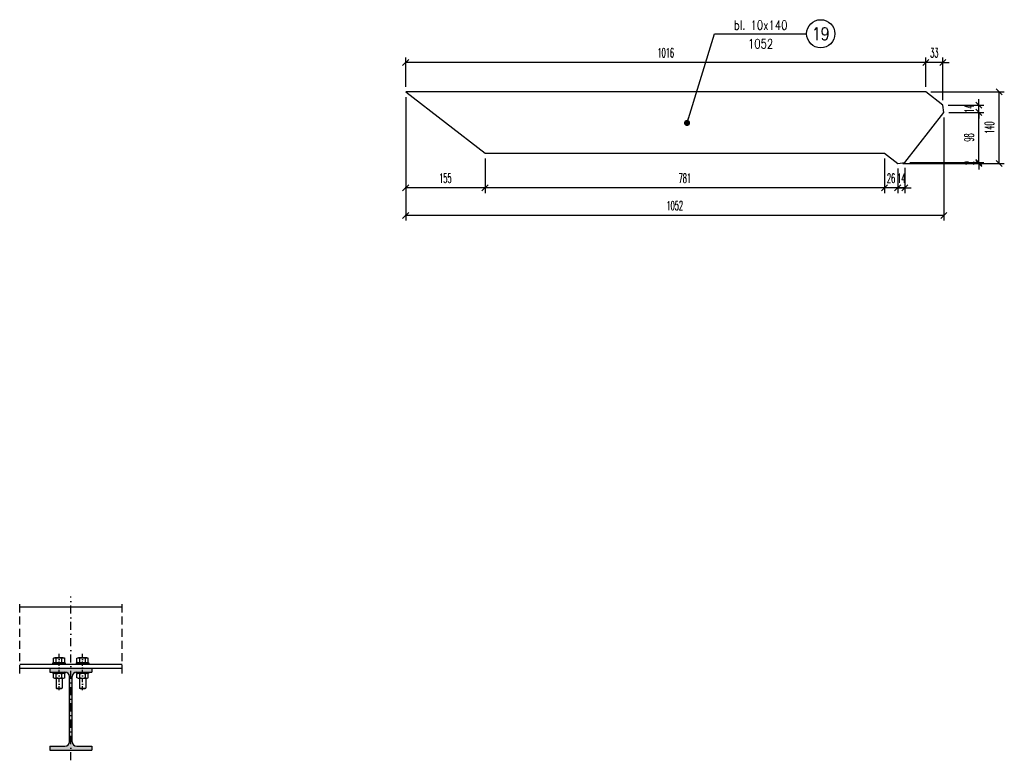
# Model space of a CAD drawing. Header units: millimetres. Extents: x -228255 to 14536, y -140109 to 119945.
# Tile 114 of 123: x -101798 to -99873, y 35467 to 36915. Entities that reach past the tile are written whole.
import ezdxf
from ezdxf.enums import TextEntityAlignment as Align

# ---------------------------------------------------------------- set-up
doc = ezdxf.new("R2010")
doc.units = ezdxf.units.MM
doc.header["$LTSCALE"] = 2.5
for name, pattern in [('DASHDOT', [25.4, 12.7, -6.35, 0, -6.35]), ('DASHDOT2', [12.7, 6.35, -3.175, 0, -3.175]), ('DASHED', [19.05, 12.7, -6.35])]:
    doc.linetypes.add(name, pattern=pattern)
for name, color, linetype in [('Laczniki', 30, 'Continuous'), ('Opisy_stal', 7, 'Continuous'), ('Osie', 134, 'DASHDOT'), ('Osie_laczniki', 157, 'DASHDOT2'), ('Przerywana', 5, 'DASHED'), ('stal', 4, 'Continuous'), ('Stal_przekroj', 1, 'Continuous'), ('Wymiary', 86, 'Continuous')]:
    doc.layers.add(name, color=color, linetype=linetype)
doc.styles.get("Standard").update_dxf_attribs({"font": 'romans.shx', "width": 0.65})
doc.styles.add('style3', font='romans.shx', dxfattribs={"width": 0.5})
doc.dimstyles.new('Skala_10', dxfattribs={"dimtxt": 18, "dimasz": 12, "dimexe": 10, "dimexo": 10, "dimgap": 10, "dimtad": 1, "dimdec": 0, "dimdsep": 46, "dimtxsty": 'style3', "dimblk": 'OBLIQUE', "dimcen": 0, "dimdle": 1, "dimclrd": 256, "dimclre": 256, "dimclrt": 31, "dimadec": 1, "dimazin": 0, "dimtfac": 1, "dimtdec": 0, "dimtix": 1, "dimtmove": 2, "dimatfit": 0, "dimldrblk": 'DOT', "dimfxl": 1, "dimtolj": 1, "dimtzin": 0, "dimlwd": -1, "dimlwe": -1, "dimarcsym": 0})
doc.dimstyles.new('Skala_10$7', dxfattribs={"dimscale": 0, "dimtxt": 18, "dimasz": 12, "dimexe": 10, "dimexo": 15, "dimgap": 5, "dimtad": 1, "dimdec": 0, "dimrnd": 0.5, "dimzin": 9, "dimdsep": 46, "dimtxsty": 'Standard', "dimblk1": 'OBLIQUE', "dimblk2": 'OBLIQUE', "dimsah": 1, "dimcen": 10, "dimdle": 10, "dimclrt": 31, "dimadec": 0, "dimazin": 0, "dimtfac": 1, "dimtdec": 0, "dimtmove": 2, "dimatfit": 3, "dimldrblk": 'DOT', "dimfxl": 1, "dimtolj": 1, "dimtzin": 9, "dimarcsym": 0})

# ---------------------------------------------------------------- blocks, each defined once
blk = doc.blocks.new('_Oblique')
at = {"color": 0, "linetype": 'ByBlock', "lineweight": -2}
blk.add_line((-0.5, -0.5), (0.5, 0.5), dxfattribs=at)
blk = doc.blocks.new('*D598')
at = {"layer": 'Defpoints', "color": 0, "ltscale": 0.5, "transparency": 16777216}
for p in [(-101043.1, 36773.8), (-99991.4, 36733.9), (-101043.1, 36532.4)]:
    blk.add_point(p, dxfattribs=at)
at = {"layer": 'Wymiary', "ltscale": 0.5, "transparency": 16777216}
for p, q in [((-101043.1, 36763.8), (-101043.1, 36522.4)), ((-99991.4, 36723.9), (-99991.4, 36522.4)), ((-99990.4, 36532.4), (-101044.1, 36532.4))]:
    blk.add_line(p, q, dxfattribs=at)
at = {"layer": 'Wymiary', "ltscale": 0.5, "transparency": 16777216, "xscale": 12, "yscale": 12, "zscale": 12, "rotation": 180}
blk.add_blockref('_Oblique', (-101043.1, 36532.4), dxfattribs=at)
at = {"layer": 'Wymiary', "ltscale": 0.5, "transparency": 16777216, "xscale": 12, "yscale": 12, "zscale": 12}
blk.add_blockref('_Oblique', (-99991.4, 36532.4), dxfattribs=at)
at = {"layer": 'Wymiary', "color": 31, "ltscale": 0.5, "transparency": 16777216, "insert": (-100517.3, 36551.4), "char_height": 18, "attachment_point": 5, "style": 'style3'}
blk.add_mtext('\\A1;1052', dxfattribs=at)
blk = doc.blocks.new('_Dot')
at = {"color": 0, "linetype": 'ByBlock', "lineweight": -2}
blk.add_line((-0.5, 0), (-1, 0), dxfattribs=at)
at = {"color": 0, "linetype": 'ByBlock', "const_width": 0.5}
blk.add_lwpolyline([(-0.25, 0, 1), (0.25, 0, 1)], format="xyb", close=True, dxfattribs=at)
blk = doc.blocks.new('*D599')
at = {"layer": 'Defpoints', "color": 0, "ltscale": 0.5, "transparency": 16777216}
for p in [(-100026.7, 36831.3), (-100026.7, 36773.8), (-99993.2, 36747.9)]:
    blk.add_point(p, dxfattribs=at)
at = {"layer": 'Wymiary', "ltscale": 0.5, "transparency": 16777216}
for p, q in [((-100026.7, 36783.8), (-100026.7, 36841.3)), ((-99993.2, 36757.9), (-99993.2, 36841.3)), ((-100026.7, 36831.3), (-100038.7, 36831.3)), ((-99993.2, 36831.3), (-100026.7, 36831.3)), ((-99993.2, 36831.3), (-99981.2, 36831.3))]:
    blk.add_line(p, q, dxfattribs=at)
at = {"layer": 'Wymiary', "ltscale": 0.5, "transparency": 16777216, "xscale": 12, "yscale": 12, "zscale": 12}
blk.add_blockref('_Oblique', (-100026.7, 36831.3), dxfattribs=at)
at = {"layer": 'Wymiary', "ltscale": 0.5, "transparency": 16777216, "xscale": 12, "yscale": 12, "zscale": 12, "rotation": 180}
blk.add_blockref('_Oblique', (-99993.2, 36831.3), dxfattribs=at)
at = {"layer": 'Wymiary', "color": 31, "ltscale": 0.5, "transparency": 16777216, "insert": (-100010, 36850.3), "char_height": 18, "attachment_point": 5, "style": 'style3'}
blk.add_mtext('\\A1;33', dxfattribs=at)
blk = doc.blocks.new('*D600')
at = {"layer": 'Defpoints', "color": 0, "ltscale": 0.5, "transparency": 16777216}
for p in [(-101043.1, 36831.3), (-101043.1, 36773.8), (-100026.7, 36773.8)]:
    blk.add_point(p, dxfattribs=at)
at = {"layer": 'Wymiary', "ltscale": 0.5, "transparency": 16777216}
for p, q in [((-101043.1, 36783.8), (-101043.1, 36841.3)), ((-100026.7, 36783.8), (-100026.7, 36841.3)), ((-100025.7, 36831.3), (-101044.1, 36831.3))]:
    blk.add_line(p, q, dxfattribs=at)
at = {"layer": 'Wymiary', "ltscale": 0.5, "transparency": 16777216, "xscale": 12, "yscale": 12, "zscale": 12, "rotation": 180}
blk.add_blockref('_Oblique', (-101043.1, 36831.3), dxfattribs=at)
at = {"layer": 'Wymiary', "ltscale": 0.5, "transparency": 16777216, "xscale": 12, "yscale": 12, "zscale": 12}
blk.add_blockref('_Oblique', (-100026.7, 36831.3), dxfattribs=at)
at = {"layer": 'Wymiary', "color": 31, "ltscale": 0.5, "transparency": 16777216, "insert": (-100534.9, 36850.3), "char_height": 18, "attachment_point": 5, "style": 'style3'}
blk.add_mtext('\\A1;1016', dxfattribs=at)
blk = doc.blocks.new('*D601')
at = {"layer": 'Defpoints', "color": 0, "ltscale": 0.5, "transparency": 16777216}
for p in [(-100081.5, 36633.9), (-100067.5, 36635.7), (-100081.5, 36586.2)]:
    blk.add_point(p, dxfattribs=at)
at = {"layer": 'Wymiary', "ltscale": 0.5, "transparency": 16777216}
for p, q in [((-100081.5, 36623.9), (-100081.5, 36576.2)), ((-100067.5, 36625.7), (-100067.5, 36576.2)), ((-100081.5, 36586.2), (-100093.5, 36586.2)), ((-100067.5, 36586.2), (-100081.5, 36586.2)), ((-100067.5, 36586.2), (-100055.5, 36586.2))]:
    blk.add_line(p, q, dxfattribs=at)
at = {"layer": 'Wymiary', "ltscale": 0.5, "transparency": 16777216, "xscale": 12, "yscale": 12, "zscale": 12}
blk.add_blockref('_Oblique', (-100081.5, 36586.2), dxfattribs=at)
at = {"layer": 'Wymiary', "ltscale": 0.5, "transparency": 16777216, "xscale": 12, "yscale": 12, "zscale": 12, "rotation": 180}
blk.add_blockref('_Oblique', (-100067.5, 36586.2), dxfattribs=at)
at = {"layer": 'Wymiary', "color": 31, "ltscale": 0.5, "transparency": 16777216, "insert": (-100074.5, 36605.2), "char_height": 18, "attachment_point": 5, "style": 'style3'}
blk.add_mtext('\\A1;14', dxfattribs=at)
blk = doc.blocks.new('*D602')
at = {"layer": 'Defpoints', "color": 0, "ltscale": 0.5, "transparency": 16777216}
for p in [(-100107.2, 36653.8), (-100081.5, 36633.9), (-100107.2, 36586.2)]:
    blk.add_point(p, dxfattribs=at)
at = {"layer": 'Wymiary', "ltscale": 0.5, "transparency": 16777216}
for p, q in [((-100107.2, 36643.8), (-100107.2, 36576.2)), ((-100081.5, 36623.9), (-100081.5, 36576.2)), ((-100107.2, 36586.2), (-100119.2, 36586.2)), ((-100081.5, 36586.2), (-100107.2, 36586.2)), ((-100081.5, 36586.2), (-100069.5, 36586.2))]:
    blk.add_line(p, q, dxfattribs=at)
at = {"layer": 'Wymiary', "ltscale": 0.5, "transparency": 16777216, "xscale": 12, "yscale": 12, "zscale": 12}
blk.add_blockref('_Oblique', (-100107.2, 36586.2), dxfattribs=at)
at = {"layer": 'Wymiary', "ltscale": 0.5, "transparency": 16777216, "xscale": 12, "yscale": 12, "zscale": 12, "rotation": 180}
blk.add_blockref('_Oblique', (-100081.5, 36586.2), dxfattribs=at)
at = {"layer": 'Wymiary', "color": 31, "ltscale": 0.5, "transparency": 16777216, "insert": (-100094.4, 36605.2), "char_height": 18, "attachment_point": 5, "style": 'style3'}
blk.add_mtext('\\A1;26', dxfattribs=at)
blk = doc.blocks.new('*D603')
at = {"layer": 'Defpoints', "color": 0, "ltscale": 0.5, "transparency": 16777216}
for p in [(-100888, 36653.8), (-100107.2, 36653.8), (-100888, 36586.2)]:
    blk.add_point(p, dxfattribs=at)
at = {"layer": 'Wymiary', "ltscale": 0.5, "transparency": 16777216}
for p, q in [((-100888, 36643.8), (-100888, 36576.2)), ((-100107.2, 36643.8), (-100107.2, 36576.2)), ((-100106.2, 36586.2), (-100889, 36586.2))]:
    blk.add_line(p, q, dxfattribs=at)
at = {"layer": 'Wymiary', "ltscale": 0.5, "transparency": 16777216, "xscale": 12, "yscale": 12, "zscale": 12, "rotation": 180}
blk.add_blockref('_Oblique', (-100888, 36586.2), dxfattribs=at)
at = {"layer": 'Wymiary', "ltscale": 0.5, "transparency": 16777216, "xscale": 12, "yscale": 12, "zscale": 12}
blk.add_blockref('_Oblique', (-100107.2, 36586.2), dxfattribs=at)
at = {"layer": 'Wymiary', "color": 31, "ltscale": 0.5, "transparency": 16777216, "insert": (-100497.6, 36605.2), "char_height": 18, "attachment_point": 5, "style": 'style3'}
blk.add_mtext('\\A1;781', dxfattribs=at)
blk = doc.blocks.new('*D604')
at = {"layer": 'Defpoints', "color": 0, "ltscale": 0.5, "transparency": 16777216}
for p in [(-101043.1, 36773.8), (-100888, 36653.8), (-101043.1, 36586.2)]:
    blk.add_point(p, dxfattribs=at)
at = {"layer": 'Wymiary', "ltscale": 0.5, "transparency": 16777216}
for p, q in [((-101043.1, 36763.8), (-101043.1, 36576.2)), ((-100888, 36643.8), (-100888, 36576.2)), ((-100887, 36586.2), (-101044.1, 36586.2))]:
    blk.add_line(p, q, dxfattribs=at)
at = {"layer": 'Wymiary', "ltscale": 0.5, "transparency": 16777216, "xscale": 12, "yscale": 12, "zscale": 12, "rotation": 180}
blk.add_blockref('_Oblique', (-101043.1, 36586.2), dxfattribs=at)
at = {"layer": 'Wymiary', "ltscale": 0.5, "transparency": 16777216, "xscale": 12, "yscale": 12, "zscale": 12}
blk.add_blockref('_Oblique', (-100888, 36586.2), dxfattribs=at)
at = {"layer": 'Wymiary', "color": 31, "ltscale": 0.5, "transparency": 16777216, "insert": (-100965.6, 36605.2), "char_height": 18, "attachment_point": 5, "style": 'style3'}
blk.add_mtext('\\A1;155', dxfattribs=at)
blk = doc.blocks.new('*D605')
at = {"layer": 'Defpoints', "color": 0, "ltscale": 0.5, "transparency": 16777216}
for p in [(-100026.7, 36773.8), (-99883.2, 36773.8), (-100081.5, 36633.9)]:
    blk.add_point(p, dxfattribs=at)
at = {"layer": 'Wymiary', "ltscale": 0.5, "transparency": 16777216}
for p, q in [((-100016.7, 36773.8), (-99873.2, 36773.8)), ((-99883.2, 36632.9), (-99883.2, 36774.8)), ((-100071.5, 36633.9), (-99873.2, 36633.9))]:
    blk.add_line(p, q, dxfattribs=at)
at = {"layer": 'Wymiary', "ltscale": 0.5, "transparency": 16777216, "xscale": 12, "yscale": 12, "zscale": 12}
for p, rotation in [((-99883.2, 36773.8), 90), ((-99883.2, 36633.9), 270)]:
    blk.add_blockref('_Oblique', p, dxfattribs=dict(at, rotation=rotation))
at = {"layer": 'Wymiary', "color": 31, "ltscale": 0.5, "transparency": 16777216, "insert": (-99902.2, 36703.9), "char_height": 18, "attachment_point": 5, "rotation": 90, "style": 'style3'}
blk.add_mtext('\\A1;140', dxfattribs=at)
blk = doc.blocks.new('*D606')
at = {"layer": 'Defpoints', "color": 0, "ltscale": 0.5, "transparency": 16777216}
for p in [(-100081.5, 36633.9), (-100067.5, 36635.7), (-99922.9, 36635.7)]:
    blk.add_point(p, dxfattribs=at)
at = {"layer": 'Wymiary', "ltscale": 0.5, "transparency": 16777216}
for p, q in [((-99922.9, 36635.7), (-99922.9, 36647.7)), ((-100071.5, 36633.9), (-99912.9, 36633.9)), ((-100057.5, 36635.7), (-99912.9, 36635.7)), ((-99922.9, 36633.9), (-99922.9, 36635.7)), ((-99922.9, 36633.9), (-99922.9, 36621.9))]:
    blk.add_line(p, q, dxfattribs=at)
at = {"layer": 'Wymiary', "ltscale": 0.5, "transparency": 16777216, "xscale": 12, "yscale": 12, "zscale": 12}
for p, rotation in [((-99922.9, 36635.7), 270), ((-99922.9, 36633.9), 90)]:
    blk.add_blockref('_Oblique', p, dxfattribs=dict(at, rotation=rotation))
at = {"layer": 'Wymiary', "color": 31, "ltscale": 0.5, "transparency": 16777216, "insert": (-99941.9, 36634.8), "char_height": 18, "attachment_point": 5, "rotation": 90, "style": 'style3'}
blk.add_mtext('\\A1;2', dxfattribs=at)
blk = doc.blocks.new('*D607')
at = {"layer": 'Defpoints', "color": 0, "ltscale": 0.5, "transparency": 16777216}
for p in [(-99991.4, 36733.9), (-99922.9, 36733.9), (-100067.5, 36635.7)]:
    blk.add_point(p, dxfattribs=at)
at = {"layer": 'Wymiary', "ltscale": 0.5, "transparency": 16777216}
for p, q in [((-99981.4, 36733.9), (-99912.9, 36733.9)), ((-99922.9, 36634.7), (-99922.9, 36734.9)), ((-100057.5, 36635.7), (-99912.9, 36635.7))]:
    blk.add_line(p, q, dxfattribs=at)
at = {"layer": 'Wymiary', "ltscale": 0.5, "transparency": 16777216, "xscale": 12, "yscale": 12, "zscale": 12}
for p, rotation in [((-99922.9, 36733.9), 90), ((-99922.9, 36635.7), 270)]:
    blk.add_blockref('_Oblique', p, dxfattribs=dict(at, rotation=rotation))
at = {"layer": 'Wymiary', "color": 31, "ltscale": 0.5, "transparency": 16777216, "insert": (-99941.9, 36684.8), "char_height": 18, "attachment_point": 5, "rotation": 90, "style": 'style3'}
blk.add_mtext('\\A1;98', dxfattribs=at)
blk = doc.blocks.new('*D608')
at = {"layer": 'Defpoints', "color": 0, "ltscale": 0.5, "transparency": 16777216}
for p in [(-99993.2, 36747.9), (-99922.9, 36747.9), (-99991.4, 36733.9)]:
    blk.add_point(p, dxfattribs=at)
at = {"layer": 'Wymiary', "ltscale": 0.5, "transparency": 16777216}
for p, q in [((-99922.9, 36747.9), (-99922.9, 36759.9)), ((-99983.2, 36747.9), (-99912.9, 36747.9)), ((-99922.9, 36733.9), (-99922.9, 36747.9)), ((-99981.4, 36733.9), (-99912.9, 36733.9)), ((-99922.9, 36733.9), (-99922.9, 36721.9))]:
    blk.add_line(p, q, dxfattribs=at)
at = {"layer": 'Wymiary', "ltscale": 0.5, "transparency": 16777216, "xscale": 12, "yscale": 12, "zscale": 12}
for p, rotation in [((-99922.9, 36747.9), 270), ((-99922.9, 36733.9), 90)]:
    blk.add_blockref('_Oblique', p, dxfattribs=dict(at, rotation=rotation))
at = {"layer": 'Wymiary', "color": 31, "ltscale": 0.5, "transparency": 16777216, "insert": (-99941.9, 36740.9), "char_height": 18, "attachment_point": 5, "rotation": 90, "style": 'style3'}
blk.add_mtext('\\A1;14', dxfattribs=at)
blk = doc.blocks.new('Op_el_prawy')
at = {"color": 7}
blk.add_line((0, 0), (180, 0), dxfattribs=at)
blk.add_circle((207.5, 0), 27.5, dxfattribs=at)
at = {"color": 31, "width": 0.8}
for tag, p in [('ZK_120X120X5', (90, 7.803)), ('1000', (90, -28.62))]:
    blk.add_attdef(tag, text='', height=18, dxfattribs=at).set_placement(p, align=Align.CENTER)
blk.add_attdef('22', text='', height=25, dxfattribs=at).set_placement((207.5, 0), align=Align.MIDDLE)
blk = doc.blocks.new('I160PE')
for p, q in [((-41, 160), (41, 160)), ((-41, 160), (-41, 152.6)), ((41, 160), (41, 152.6)), ((-41, 152.6), (-11.5, 152.6)), ((-2.5, 16.4), (-2.5, 143.6)), ((2.5, 16.4), (2.5, 143.6)), ((11.5, 152.6), (41, 152.6)), ((-41, 7.4), (-11.5, 7.4)), ((-41, 7.4), (-41, 0)), ((-41, 0), (41, 0)), ((11.5, 7.4), (41, 7.4)), ((41, 7.4), (41, 0))]:
    blk.add_line(p, q)
for centre, start, end in [((-11.5, 143.6), 0, 90), ((11.5, 143.6), 90, 180), ((-11.5, 16.4), 270, 0), ((11.5, 16.4), 180, 270)]:
    blk.add_arc(centre, 9, start, end)
blk = doc.blocks.new('nakretkaM12')
at = {"ltscale": 0.2}
for p, q in [((-10, 8.2), (-10, 5.5)), ((-10, 5.5), (-10, -5.5)), ((-9, 11), (-1, 11)), ((-9, 5.5), (-1, 5.5)), ((0, 8.2), (0, 5.5)), ((0, 5.5), (0, -5.5)), ((-10, -5.5), (-10, -8.2)), ((-9, -5.5), (-1, -5.5)), ((-9, -11), (-1, -11)), ((0, -5.5), (0, -8.2))]:
    blk.add_line(p, q, dxfattribs=at)
for centre, radius, start, end in [((-5.7, 8.2), 4.26, 139.932, 220.068), ((5.5, 0), 15.5, 159.3345, 200.6655), ((-4.3, 8.2), 4.26, 319.932, 40.068), ((-15.5, 0), 15.5, 339.3345, 20.6655), ((-5.7, -8.2), 4.26, 139.932, 220.068), ((-4.3, -8.2), 4.26, 319.932, 40.068)]:
    blk.add_arc(centre, radius, start, end, dxfattribs=at)

msp = doc.modelspace()

# ---------------------------------------------------------------- hatches: boundary and pattern name
at = {"layer": 'Stal_przekroj', "ltscale": 0.5}
h = msp.add_hatch(color=256, dxfattribs=at)
h.dxf.hatch_style = 1
h.paths.add_polyline_path([(-101656.57, 35494.72), (-101686.07, 35494.72, -0.4142136), (-101695.07, 35503.72), (-101695.07, 35630.92, -0.4142136), (-101686.07, 35639.92), (-101656.57, 35639.92), (-101656.57, 35647.32), (-101738.57, 35647.32), (-101738.57, 35639.92), (-101709.07, 35639.92, -0.4142136), (-101700.07, 35630.92), (-101700.07, 35503.72, -0.4142136), (-101709.07, 35494.72), (-101738.57, 35494.72), (-101738.57, 35487.32), (-101656.57, 35487.32)])

# ---------------------------------------------------------------- linework, layer by layer
at = {"layer": 'Laczniki', "ltscale": 0.2}
for p, q in [((-101726.57, 35627.4), (-101726.57, 35608.4)), ((-101714.57, 35627.4), (-101714.57, 35608.4)), ((-101680.57, 35627.4), (-101680.57, 35608.4)), ((-101668.57, 35627.4), (-101668.57, 35608.4)), ((-101725.57, 35607.4), (-101726.57, 35608.4)), ((-101726.57, 35608.4), (-101714.57, 35608.4)), ((-101725.57, 35607.4), (-101715.57, 35607.4)), ((-101715.57, 35607.4), (-101714.57, 35608.4)), ((-101679.57, 35607.4), (-101680.57, 35608.4)), ((-101680.57, 35608.4), (-101668.57, 35608.4)), ((-101679.57, 35607.4), (-101669.57, 35607.4)), ((-101669.57, 35607.4), (-101668.57, 35608.4))]:
    msp.add_line(p, q, dxfattribs=at)
for points in [[(-101732.57, 35655.32), (-101732.57, 35657.82), (-101708.57, 35657.82), (-101708.57, 35655.32)], [(-101686.57, 35655.32), (-101686.57, 35657.82), (-101662.57, 35657.82), (-101662.57, 35655.32)], [(-101732.57, 35637.4), (-101732.57, 35639.9), (-101708.57, 35639.9), (-101708.57, 35637.4)], [(-101686.57, 35637.4), (-101686.57, 35639.9), (-101662.57, 35639.9), (-101662.57, 35637.4)]]:
    msp.add_lwpolyline(points, close=True, dxfattribs=at)
at = {"layer": 'Osie', "ltscale": 0.5}
msp.add_line((-101697.57, 35467.32), (-101697.57, 35787.32), dxfattribs=at)
at = {"layer": 'Osie_laczniki', "ltscale": 0.5}
for p, q in [((-101720.57, 35604.32), (-101720.57, 35675.49)), ((-101674.57, 35604.32), (-101674.57, 35675.49))]:
    msp.add_line(p, q, dxfattribs=at)
at = {"layer": 'Przerywana', "ltscale": 0.5}
for p, q in [((-101797.57, 35637.32), (-101797.57, 35777.32)), ((-101597.57, 35637.32), (-101597.57, 35777.32))]:
    msp.add_line(p, q, dxfattribs=at)
at = {"layer": 'stal', "ltscale": 0.5}
for p, q in [((-101797.57, 35767.32), (-101597.57, 35767.32)), ((-101797.57, 35655.32), (-101597.57, 35655.32)), ((-101797.57, 35647.32), (-101597.57, 35647.32))]:
    msp.add_line(p, q, dxfattribs=at)
msp.add_lwpolyline([(-101043.09, 36773.83), (-100888.04, 36653.83), (-100107.23, 36653.83), (-100081.48, 36633.89), (-100067.45, 36635.68), (-99991.43, 36733.9), (-99993.22, 36747.93), (-100026.68, 36773.83), (-101043.09, 36773.83)], dxfattribs=at)

# ---------------------------------------------------------------- block references
at = {"layer": 'Laczniki', "ltscale": 0.2, "xscale": -1, "rotation": 270}
for p in [(-101720.57, 35667.82), (-101674.57, 35667.82), (-101720.57, 35637.4), (-101674.57, 35637.4)]:
    msp.add_blockref('nakretkaM12', p, dxfattribs=at)
at = {"layer": 'Opisy_stal', "ltscale": 0.5}
msp.add_blockref('Op_el_prawy', (-100439.48, 36887.51), dxfattribs=at).add_auto_attribs({'1000': '1052', 'ZK_120X120X5': 'bl. 10x140', '22': '19'})
at = {"layer": 'Stal_przekroj', "ltscale": 0.5}
msp.add_blockref('I160PE', (-101697.57, 35487.32), dxfattribs=at)

# ---------------------------------------------------------------- dimensions: what is measured, and where the dimension line sits
at = {"layer": 'Wymiary', "ltscale": 0.5}
for base, p1, p2, picture, middle in [((-101043.09, 36831.32), (-100026.68, 36773.83), (-101043.09, 36773.83), '*D600', (-100534.89, 36850.32)), ((-100026.68, 36831.32), (-99993.22, 36747.93), (-100026.68, 36773.83), '*D599', (-100009.95, 36850.32)), ((-101043.09, 36532.42), (-99991.43, 36733.9), (-101043.09, 36773.83), '*D598', (-100517.26, 36551.42)), ((-101043.09, 36586.16), (-100888.04, 36653.83), (-101043.09, 36773.83), '*D604', (-100965.57, 36605.16)), ((-100888.04, 36586.16), (-100107.23, 36653.83), (-100888.04, 36653.83), '*D603', (-100497.64, 36605.16)), ((-100107.23, 36586.16), (-100081.48, 36633.89), (-100107.23, 36653.83), '*D602', (-100094.36, 36605.16)), ((-100081.48, 36586.16), (-100067.45, 36635.68), (-100081.48, 36633.89), '*D601', (-100074.46, 36605.16))]:
    dim = msp.add_linear_dim(base=base, p1=p1, p2=p2, dimstyle='Skala_10', dxfattribs=at)
    dim.commit()
    dim.dimension.update_dxf_attribs({"geometry": picture, "text_midpoint": middle})
for base, p1, p2, picture, middle in [((-99883.16, 36773.83), (-100081.48, 36633.89), (-100026.68, 36773.83), '*D605', (-99902.16, 36703.86)), ((-99922.93, 36747.93), (-99991.43, 36733.9), (-99993.22, 36747.93), '*D608', (-99941.93, 36740.92)), ((-99922.93, 36733.9), (-100067.45, 36635.68), (-99991.43, 36733.9), '*D607', (-99941.93, 36684.79)), ((-99922.93, 36635.68), (-100081.48, 36633.89), (-100067.45, 36635.68), '*D606', (-99941.93, 36634.79))]:
    dim = msp.add_linear_dim(base=base, p1=p1, p2=p2, angle=90, dimstyle='Skala_10', dxfattribs=at)
    dim.commit()
    dim.dimension.update_dxf_attribs({"geometry": picture, "text_midpoint": middle})

# ---------------------------------------------------------------- leaders
at = {"layer": 'Opisy_stal', "ltscale": 0.5}
msp.add_leader([(-100493.28, 36713.11), (-100439.48, 36887.51)], dimstyle='Skala_10$7', override={"dimscale": 1, "dimtad": 0}, dxfattribs=at)

doc.saveas('drawing.dxf')
